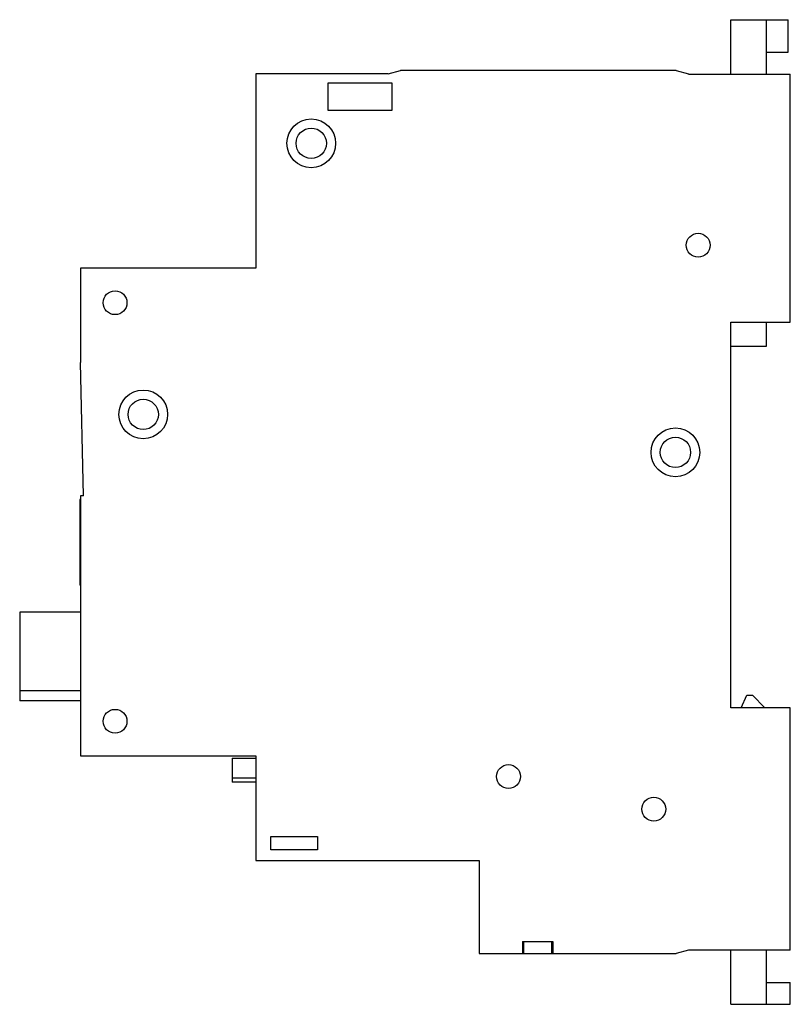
# Model space of a CAD drawing. Header units: millimetres. Extents: x 10.2 to 81.3, y 18.2 to 109.
import ezdxf

# ---------------------------------------------------------------- set-up
doc = ezdxf.new("R2010")
doc.units = ezdxf.units.MM
doc.header["$LTSCALE"] = 8.285608
doc.layers.get('0').update_dxf_attribs({"linetype": 'CONTINUOUS'})

msp = doc.modelspace()

# ---------------------------------------------------------------- linework, layer by layer
at = {"color": 7, "linetype": 'Continuous'}
for p, q in [((75.765, 103.924), (75.765, 108.954)), ((75.765, 108.954), (81.065, 108.954)), ((79.065, 103.924), (79.065, 108.954)), ((81.065, 105.954), (81.065, 108.954)), ((79.065, 105.954), (81.065, 105.954)), ((31.965, 103.954), (31.965, 86.054)), ((44.165, 103.954), (31.965, 103.954)), ((44.165, 103.954), (45.285, 104.254)), ((70.746, 104.254), (45.285, 104.254)), ((70.746, 104.254), (71.865, 103.954)), ((71.865, 103.954), (71.865, 103.924)), ((71.865, 103.924), (81.265, 103.924)), ((81.265, 81.054), (81.265, 103.924)), ((38.64, 100.588), (38.64, 103.132)), ((38.64, 103.132), (44.491, 103.132)), ((44.491, 103.132), (44.491, 100.588)), ((44.491, 100.588), (38.64, 100.588)), ((15.765, 86.054), (15.765, 77.354)), ((31.965, 86.054), (15.765, 86.054)), ((75.765, 81.054), (81.265, 81.054)), ((75.765, 45.504), (75.765, 81.054)), ((79.065, 78.854), (79.065, 81.054)), ((75.765, 78.854), (79.065, 78.854)), ((16.065, 65.054), (15.765, 77.354)), ((15.715, 64.708), (15.715, 56.801)), ((15.765, 64.708), (15.715, 64.708)), ((15.765, 65.054), (15.765, 41.054)), ((16.065, 65.054), (15.765, 65.054)), ((15.715, 63.889), (15.765, 63.889)), ((15.765, 56.801), (15.715, 56.801)), ((10.165, 54.311), (10.165, 46.155)), ((15.765, 54.311), (10.165, 54.311)), ((10.165, 47.096), (15.765, 47.096)), ((76.729, 45.504), (77.265, 46.654)), ((77.265, 46.654), (77.765, 46.654)), ((77.765, 46.654), (78.915, 45.504)), ((15.765, 46.154), (10.165, 46.154)), ((81.265, 45.504), (75.765, 45.504)), ((81.265, 23.154), (81.265, 45.504)), ((15.765, 41.054), (31.965, 41.054)), ((31.94, 41.054), (31.94, 31.404)), ((31.965, 41.054), (31.965, 31.404)), ((29.765, 40.854), (31.94, 40.854)), ((29.765, 40.854), (29.765, 38.654)), ((29.765, 39.054), (31.94, 39.054)), ((31.94, 39.802), (31.965, 39.802)), ((31.94, 38.654), (29.765, 38.654)), ((31.965, 34.604), (31.94, 34.604)), ((33.35, 33.619), (37.63, 33.619)), ((33.35, 32.404), (33.35, 33.619)), ((37.63, 33.619), (37.63, 32.404)), ((37.63, 32.404), (33.35, 32.404)), ((31.94, 31.404), (52.565, 31.404)), ((52.565, 31.404), (52.565, 22.854)), ((56.565, 23.954), (59.365, 23.954)), ((56.565, 23.954), (56.565, 22.854)), ((56.667, 22.854), (56.667, 23.954)), ((59.263, 22.854), (59.263, 23.954)), ((59.365, 23.954), (59.365, 22.854)), ((52.565, 22.854), (70.746, 22.854)), ((71.865, 23.154), (70.746, 22.854)), ((71.865, 23.184), (81.265, 23.184)), ((71.865, 23.154), (71.865, 23.184)), ((75.765, 18.154), (75.765, 23.184)), ((79.065, 18.154), (79.065, 23.184)), ((81.265, 23.154), (79.065, 23.154)), ((79.065, 20.161), (81.265, 20.162)), ((81.265, 18.154), (81.265, 20.161)), ((75.765, 18.154), (81.265, 18.154))]:
    msp.add_line(p, q, dxfattribs=at)
for centre, radius in [((37.065, 97.554), 2.25), ((37.065, 97.554), 1.4), ((72.765, 88.154), 1.1), ((18.965, 82.854), 1.1), ((21.565, 72.554), 2.25), ((21.565, 72.554), 1.4), ((70.665, 69.054), 2.25), ((70.665, 69.054), 1.4), ((18.965, 44.254), 1.1), ((55.265, 39.154), 1.1), ((68.665, 36.154), 1.1)]:
    msp.add_circle(centre, radius, dxfattribs=at)

doc.saveas('drawing.dxf')
